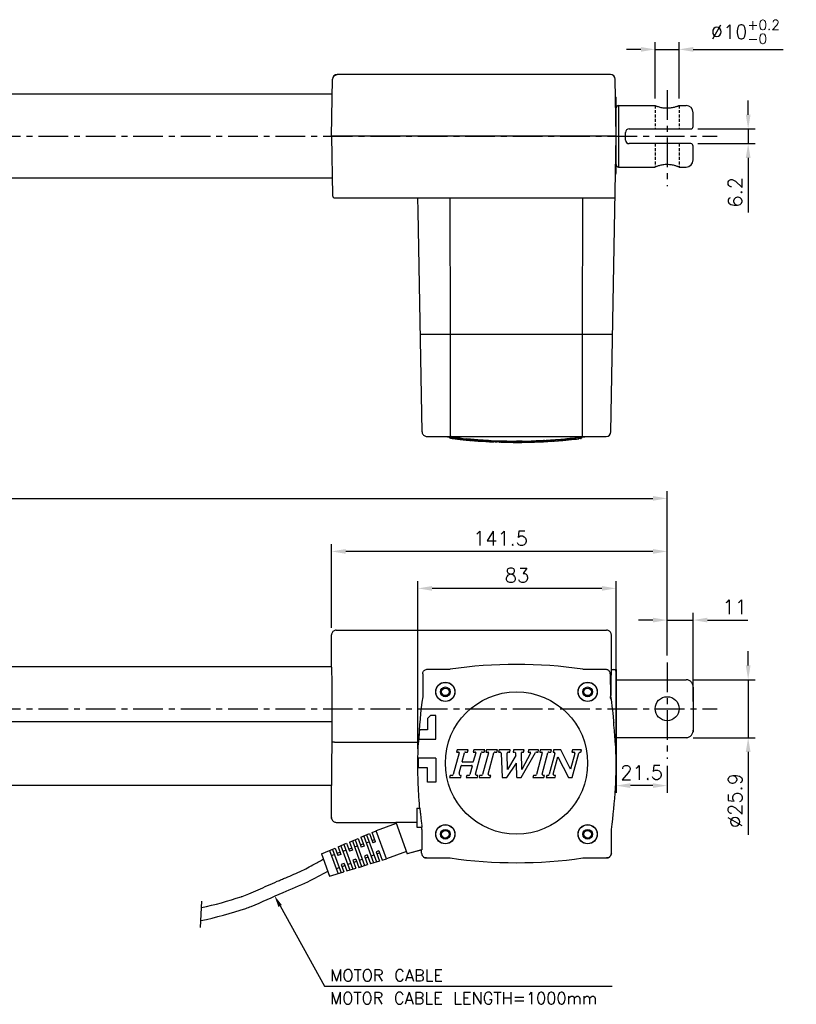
# Model space of a CAD drawing. Extents: x 176 to 1209, y 37 to 452.
# Tile 3 of 3: x 881 to 1209, y 37 to 452. Entities that reach past the tile are written whole.
import ezdxf

# ---------------------------------------------------------------- set-up
doc = ezdxf.new("R2010")
doc.units = 0
doc.header["$LTSCALE"] = 10
doc.header["$MEASUREMENT"] = 0
doc.header["$PDMODE"] = 3
doc.linetypes.add('CENTER', pattern=[2, 1.25, -0.25, 0.25, -0.25])
doc.linetypes.add('HIDDEN', pattern=[0.375, 0.25, -0.125])
doc.layers.get('0').update_dxf_attribs({"linetype": 'CONTINUOUS'})
doc.layers.get('DEFPOINTS').update_dxf_attribs({"linetype": 'CONTINUOUS'})
for name, color, linetype in [('CENTER', 7, 'CENTER'), ('DIM', 7, 'CONTINUOUS'), ('HIDDEN', 7, 'HIDDEN')]:
    doc.layers.add(name, color=color, linetype=linetype)
doc.styles.get("Standard").update_dxf_attribs({"font": 'txt.shx'})
doc.dimstyles.new('W_8', dxfattribs={"dimtxt": 8, "dimasz": 3, "dimexe": 3, "dimexo": 3, "dimgap": 2.5, "dimtad": 1, "dimdec": 3, "dimtxsty": 'STANDARD', "dimblk1": 'OPEN', "dimblk2": 'OPEN', "dimsah": 1, "dimcen": -2.5, "dimclrd": 256, "dimclre": 256, "dimclrt": 256, "dimazin": 3, "dimtfac": 0.8, "dimtmove": 0, "dimatfit": 3, "dimtolj": 1})

# ---------------------------------------------------------------- blocks, each defined once
blk = doc.blocks.new('*D18')
at = {"layer": 'DEFPOINTS', "color": 0}
for p in [(1162.33, 174.3), (1162.33, 149.85), (1188.52, 149.85)]:
    blk.add_point(p, dxfattribs=at)
at = {"layer": 'DIM'}
for p, q in [((1188.52, 180.3), (1188.52, 186.3)), ((1165.33, 174.3), (1191.52, 174.3)), ((1188.52, 174.3), (1188.52, 149.85)), ((1165.33, 149.85), (1191.52, 149.85)), ((1188.52, 143.85), (1188.52, 108.85))]:
    blk.add_line(p, q, dxfattribs=at)
for points in [[(1187.52, 180.3), (1189.52, 180.3), (1188.52, 174.3)], [(1187.52, 143.85), (1189.52, 143.85), (1188.52, 149.85)]]:
    blk.add_solid(points, dxfattribs=at)
at = {"layer": 'DIM', "insert": (1183.02, 123.35), "char_height": 6, "attachment_point": 5, "rotation": 90}
blk.add_mtext('\\A1;%%c25.9', dxfattribs=at)
blk = doc.blocks.new('*D19')
at = {"layer": 'DEFPOINTS', "color": 0}
for p in [(1154.33, 199.42), (1154.33, 181.51), (1165.33, 162.07)]:
    blk.add_point(p, dxfattribs=at)
at = {"layer": 'DIM'}
for p, q in [((1148.33, 199.42), (1142.33, 199.42)), ((1154.33, 184.51), (1154.33, 202.42)), ((1154.33, 199.42), (1165.33, 199.42)), ((1165.33, 165.07), (1165.33, 202.42)), ((1171.33, 199.42), (1188.33, 199.42))]:
    blk.add_line(p, q, dxfattribs=at)
for points in [[(1148.33, 200.42), (1148.33, 198.42), (1154.33, 199.42)], [(1171.33, 200.42), (1171.33, 198.42), (1165.33, 199.42)]]:
    blk.add_solid(points, dxfattribs=at)
at = {"layer": 'DIM', "insert": (1182.83, 204.92), "char_height": 6, "attachment_point": 5}
blk.add_mtext('\\A1;11', dxfattribs=at)
blk = doc.blocks.new('*D20')
at = {"layer": 'DEFPOINTS', "color": 0}
for p in [(1049.24, 212.78), (1132.83, 146.85), (1049.24, 142.17)]:
    blk.add_point(p, dxfattribs=at)
at = {"layer": 'DIM'}
for p, q in [((1049.24, 145.17), (1049.24, 215.78)), ((1126.83, 212.78), (1055.24, 212.78)), ((1132.83, 149.85), (1132.83, 215.78))]:
    blk.add_line(p, q, dxfattribs=at)
for points in [[(1055.24, 213.78), (1055.24, 211.78), (1049.24, 212.78)], [(1126.83, 213.78), (1126.83, 211.78), (1132.83, 212.78)]]:
    blk.add_solid(points, dxfattribs=at)
at = {"layer": 'DIM', "insert": (1091.03, 218.28), "char_height": 6, "attachment_point": 5}
blk.add_mtext('\\A1;83', dxfattribs=at)
blk = doc.blocks.new('*D21')
at = {"layer": 'DEFPOINTS', "color": 0}
for p in [(1012.83, 228.36), (1012.83, 193.17), (1154.33, 181.51)]:
    blk.add_point(p, dxfattribs=at)
at = {"layer": 'DIM'}
for p, q in [((1012.83, 196.17), (1012.83, 231.36)), ((1148.33, 228.36), (1018.83, 228.36)), ((1154.33, 184.51), (1154.33, 231.36))]:
    blk.add_line(p, q, dxfattribs=at)
for points in [[(1018.83, 229.36), (1018.83, 227.36), (1012.83, 228.36)], [(1148.33, 229.36), (1148.33, 227.36), (1154.33, 228.36)]]:
    blk.add_solid(points, dxfattribs=at)
at = {"layer": 'DIM', "insert": (1084.07, 233.86), "char_height": 6, "attachment_point": 5}
blk.add_mtext('\\A1;141.5', dxfattribs=at)
blk = doc.blocks.new('*D22')
at = {"layer": 'DEFPOINTS', "color": 0}
for p in [(1132.83, 149.85), (1154.33, 141.01), (1132.83, 129.66)]:
    blk.add_point(p, dxfattribs=at)
at = {"layer": 'DIM'}
for p, q in [((1132.83, 146.85), (1132.83, 126.66)), ((1154.33, 138.01), (1154.33, 126.66)), ((1148.33, 129.66), (1138.83, 129.66))]:
    blk.add_line(p, q, dxfattribs=at)
for points in [[(1138.83, 130.66), (1138.83, 128.66), (1132.83, 129.66)], [(1148.33, 130.66), (1148.33, 128.66), (1154.33, 129.66)]]:
    blk.add_solid(points, dxfattribs=at)
at = {"layer": 'DIM', "insert": (1143.58, 135.16), "char_height": 6, "attachment_point": 5}
blk.add_mtext('\\A1;21.5', dxfattribs=at)
blk = doc.blocks.new('*D23')
at = {"layer": 'DEFPOINTS', "color": 0}
for p in [(1159.38, 439.94), (1149.28, 416.26), (1159.38, 416.26)]:
    blk.add_point(p, dxfattribs=at)
at = {"layer": 'DIM'}
for p, q in [((1143.28, 439.94), (1137.28, 439.94)), ((1149.28, 419.26), (1149.28, 442.94)), ((1149.28, 439.94), (1159.38, 439.94)), ((1159.38, 419.26), (1159.38, 442.94)), ((1165.38, 439.94), (1203.28, 439.94))]:
    blk.add_line(p, q, dxfattribs=at)
for points in [[(1143.28, 440.94), (1143.28, 438.94), (1149.28, 439.94)], [(1165.38, 440.94), (1165.38, 438.94), (1159.38, 439.94)]]:
    blk.add_solid(points, dxfattribs=at)
at = {"layer": 'DIM', "insert": (1187.33, 447.34), "char_height": 6, "attachment_point": 5}
blk.add_mtext('\\A1;\\A1;%%c10{\\H0.7x;\\S+0.2^ -0;}', dxfattribs=at)
blk = doc.blocks.new('*D24')
at = {"layer": 'DEFPOINTS', "color": 0}
for p in [(1164.33, 406.41), (1164.33, 400.21), (1188.52, 400.21)]:
    blk.add_point(p, dxfattribs=at)
at = {"layer": 'DIM'}
for p, q in [((1188.52, 412.41), (1188.52, 418.41)), ((1167.33, 406.41), (1191.52, 406.41)), ((1188.52, 406.41), (1188.52, 400.21)), ((1167.33, 400.21), (1191.52, 400.21)), ((1188.52, 394.21), (1188.52, 371.21))]:
    blk.add_line(p, q, dxfattribs=at)
for points in [[(1187.52, 412.41), (1189.52, 412.41), (1188.52, 406.41)], [(1187.52, 394.21), (1189.52, 394.21), (1188.52, 400.21)]]:
    blk.add_solid(points, dxfattribs=at)
at = {"layer": 'DIM', "insert": (1183.02, 379.71), "char_height": 6, "attachment_point": 5, "rotation": 90}
blk.add_mtext('\\A1;6.2', dxfattribs=at)
blk = doc.blocks.new('*D25')
for p, q in [((533.33, 185.38), (533.33, 253.71)), ((1154.33, 184.51), (1154.33, 253.71)), ((539.33, 250.71), (1148.33, 250.71))]:
    blk.add_line(p, q)
for points in [[(539.33, 251.71), (539.33, 249.71), (533.33, 250.71)], [(1148.33, 251.71), (1148.33, 249.71), (1154.33, 250.71)]]:
    blk.add_solid(points)
at = {"layer": 'DEFPOINTS', "color": 0}
for p in [(1154.33, 250.71), (533.33, 182.38), (1154.33, 181.51)]:
    blk.add_point(p, dxfattribs=at)
at = {"insert": (843.83, 257.21), "char_height": 8, "attachment_point": 5}
blk.add_mtext('\\A1;621', dxfattribs=at)

msp = doc.modelspace()

# ---------------------------------------------------------------- linework, layer by layer
for p, q in [((1130.4058, 429.3126), (1015.2442, 429.3126)), ((1015.2442, 429.3126), (1015.2442, 429.2147)), ((1012.825, 403.3126), (1013.2445, 427.3475)), ((1132.825, 403.3126), (1132.4055, 427.3475)), ((1013.134, 421.0126), (575.825, 421.0126)), ((1132.537, 419.8126), (1132.825, 419.8126)), ((1132.825, 387.8126), (1132.825, 419.8126)), ((1133.825, 416.2626), (1133.825, 390.3626)), ((1133.825, 416.2626), (1149.275, 416.2626)), ((1159.375, 416.2626), (1162.325, 416.2626)), ((1165.325, 407.4126), (1165.325, 413.2625)), ((1132.825, 403.3126), (1012.825, 403.3126)), ((1012.825, 403.3126), (1013.2617, 378.2952)), ((1130.6512, 278.7777), (1132.825, 403.3126)), ((1136.825, 401.7126), (1136.825, 404.9126)), ((1138.325, 406.4126), (1164.325, 406.4126)), ((1164.325, 400.2126), (1138.325, 400.2126)), ((1165.325, 393.3628), (1165.325, 399.2126)), ((1133.825, 390.3626), (1149.275, 390.3626)), ((1159.375, 390.3626), (1162.325, 390.3626)), ((1013.134, 385.6126), (575.825, 385.6126)), ((1014.2624, 377.3126), (1132.3712, 377.3126)), ((1049.3748, 371.8126), (1049.2788, 377.3126)), ((1062.9293, 319.8126), (1062.8575, 377.3126)), ((1118.7207, 319.8126), (1118.7925, 377.3126)), ((1049.385, 371.8126), (1049.3748, 371.8126)), ((1051.009, 278.7777), (1049.385, 371.8126)), ((1131.3675, 319.8126), (1050.2927, 319.8126)), ((1053.0089, 276.8126), (1128.6515, 276.8126)), ((1062.6149, 276.6644), (1062.6149, 276.1603)), ((1067.2955, 276.1249), (1067.2955, 275.622)), ((1067.4584, 275.5723), (1067.4584, 275.5242)), ((1067.5463, 276.0751), (1067.5463, 275.5723)), ((1067.6845, 276.0027), (1067.6845, 275.5)), ((1069.6358, 275.8921), (1069.6358, 275.3897)), ((1072.1065, 275.0911), (1072.1145, 275.0901)), ((1073.5547, 275.0193), (1073.5389, 275.023)), ((1074.3163, 275.5002), (1074.3163, 274.9987)), ((1074.5671, 275.4584), (1074.5671, 274.957)), ((1075.0184, 275.4499), (1075.0184, 274.9485)), ((1078.9373, 274.672), (1078.9216, 274.6754)), ((1079.6989, 275.1704), (1079.6989, 274.6696)), ((1079.9498, 275.1346), (1079.9498, 274.6339)), ((1080.168, 275.064), (1084.5712, 274.8992)), ((1081.7725, 275.004), (1081.7725, 274.5407)), ((1082.5835, 274.9736), (1082.5835, 274.5098)), ((1082.8343, 274.9642), (1082.8343, 274.5218)), ((1083.2856, 274.9473), (1083.2856, 274.4853)), ((1083.93, 274.9232), (1083.9288, 274.4648)), ((1084.3971, 274.9057), (1084.3971, 274.7758)), ((1084.3971, 274.7758), (1084.3971, 274.4423)), ((1084.8476, 274.9753), (1084.8476, 274.4749)), ((1086.7198, 274.9335), (1086.7198, 274.4333)), ((1086.7198, 274.9335), (1088.0879, 274.8664)), ((1086.7198, 274.4333), (1088.0879, 274.3662)), ((1090.825, 274.3126), (1090.825, 274.8126)), ((1090.9323, 274.8962), (1090.9323, 274.3961)), ((1092.8045, 274.9049), (1092.8045, 274.4047)), ((1097.7191, 275.0014), (1097.7191, 274.501)), ((1102.3996, 275.1929), (1102.3996, 274.6921)), ((1102.6505, 275.1824), (1102.6505, 274.6816)), ((1103.3358, 275.2429), (1103.3358, 274.7419)), ((1107.0802, 275.4818), (1107.0802, 274.9803)), ((1107.331, 275.4764), (1107.331, 274.975)), ((1107.5419, 274.9304), (1108.2381, 274.998)), ((1109.5725, 275.5916), (1107.5556, 275.4328)), ((1108.2381, 275.4995), (1108.2381, 274.998)), ((1112.6969, 275.9575), (1112.6969, 275.4549)), ((1114.3351, 276.1228), (1114.3351, 275.6199)), ((1116.0246, 275.7188), (1114.359, 275.5386)), ((1117.0802, 276.3518), (1117.0802, 275.8768)), ((1117.7583, 276.4353), (1117.7583, 275.9671)), ((1117.9512, 276.459), (1117.9512, 275.9903)), ((1118.2021, 276.4899), (1118.2021, 276.0419)), ((1014.8247, 195.1735), (1128.8253, 195.1735)), ((1012.825, 179.7735), (1012.825, 193.1738)), ((1130.825, 178.5735), (1130.825, 193.1738)), ((1012.825, 179.7735), (575.825, 179.7735)), ((1053.2785, 178.7197), (1062.8574, 178.7197)), ((1118.7926, 178.7197), (1128.3715, 178.7197)), ((1130.825, 178.5735), (1132.825, 178.5735)), ((1132.825, 178.5735), (1132.825, 146.574)), ((1051.2788, 176.72), (1051.2788, 167.1411)), ((1130.3883, 176.7371), (1130.4323, 167.5735)), ((1132.825, 174.2981), (1162.325, 174.2981)), ((1165.325, 171.1395), (1165.325, 153.0075)), ((1130.4323, 167.5735), (1130.4323, 167.1454)), ((1130.587, 167.5735), (1130.4323, 167.5735)), ((1130.587, 166.0469), (1130.587, 167.5735)), ((1054.525, 159.1735), (1053.325, 157.9735)), ((1053.325, 157.9735), (1053.325, 153.1735)), ((1056.825, 159.1735), (1054.525, 159.1735)), ((1056.825, 149.1735), (1056.825, 159.1735)), ((1013.1183, 156.5094), (575.825, 156.5094)), ((1012.9635, 129.7235), (1013.1183, 156.5094)), ((1053.325, 153.1735), (1049.8743, 153.1735)), ((1162.325, 149.8489), (1132.825, 149.8489)), ((1138.325, 149.8489), (1138.325, 149.9096)), ((1014.2624, 148.028), (1049.4784, 148.028)), ((1049.6295, 149.1735), (1056.825, 149.1735)), ((1132.721, 145.5735), (1132.825, 145.5735)), ((1132.825, 146.5735), (1132.825, 145.5735)), ((1056.825, 141.1735), (1049.385, 141.1735)), ((1056.825, 141.1735), (1056.825, 131.1735)), ((1066.5907, 143.4982), (1064.1287, 134.3098)), ((1065.7503, 144.7289), (1065.4995, 143.7928)), ((1065.4995, 143.7928), (1066.3642, 143.7928)), ((1070.4309, 144.7289), (1065.7503, 144.7289)), ((1067.9598, 139.8739), (1068.9166, 143.4447)), ((1069.369, 143.7928), (1070.18, 143.7928)), ((1070.18, 143.7928), (1070.4309, 144.7289)), ((1072.7711, 144.7289), (1072.5203, 143.7928)), ((1072.5203, 143.7928), (1073.3851, 143.7928)), ((1073.6115, 143.4982), (1072.6082, 139.7537)), ((1077.4517, 144.7289), (1072.7711, 144.7289)), ((1073.5547, 134.5521), (1075.9376, 143.4452)), ((1076.3899, 143.7928), (1077.2009, 143.7928)), ((1078.9941, 143.4982), (1076.5321, 134.3098)), ((1077.2009, 143.7928), (1077.4517, 144.7289)), ((1078.1538, 144.7289), (1077.9029, 143.7928)), ((1077.9029, 143.7928), (1078.7677, 143.7928)), ((1082.8343, 144.7289), (1078.1538, 144.7289)), ((1078.9373, 134.5521), (1081.3206, 143.4466)), ((1081.7725, 143.7928), (1082.5835, 143.7928)), ((1082.5835, 143.7928), (1082.8343, 144.7289)), ((1083.5364, 144.7289), (1083.2856, 143.7928)), ((1083.2856, 143.7928), (1083.9288, 143.7928)), ((1088.217, 144.7289), (1083.5364, 144.7289)), ((1084.3971, 143.3453), (1084.8476, 133.0275)), ((1087.0352, 136.4112), (1086.9146, 143.3166)), ((1090.4862, 142.3886), (1087.0352, 136.4112)), ((1087.3826, 143.7928), (1087.9661, 143.7928)), ((1087.9661, 143.7928), (1088.217, 144.7289)), ((1089.6211, 144.7289), (1089.3703, 143.7928)), ((1089.3703, 143.7928), (1089.6755, 143.7928)), ((1094.0677, 144.7289), (1089.6211, 144.7289)), ((1092.8045, 133.0275), (1098.885, 143.5592)), ((1093.1197, 136.4203), (1092.9952, 143.5559)), ((1096.6907, 143.2801), (1093.1197, 136.4203)), ((1093.2292, 143.7928), (1093.8168, 143.7928)), ((1093.8168, 143.7928), (1094.0677, 144.7289)), ((1095.9399, 144.7289), (1095.6891, 143.7928)), ((1095.6891, 143.7928), (1096.3791, 143.7928)), ((1100.1524, 144.7289), (1095.9399, 144.7289)), ((1101.6948, 143.4982), (1099.2328, 134.3098)), ((1099.2901, 143.7928), (1099.9016, 143.7928)), ((1099.9016, 143.7928), (1100.1524, 144.7289)), ((1100.8545, 144.7289), (1100.6036, 143.7928)), ((1100.6036, 143.7928), (1101.4692, 143.7928)), ((1105.535, 144.7289), (1100.8545, 144.7289)), ((1101.638, 134.5521), (1104.0213, 143.4466)), ((1104.4732, 143.7928), (1105.2842, 143.7928)), ((1106.9987, 143.2041), (1104.6621, 134.484)), ((1105.2842, 143.7928), (1105.535, 144.7289)), ((1106.4711, 144.7289), (1106.2203, 143.7928)), ((1106.2203, 143.7928), (1106.5464, 143.7928)), ((1106.3017, 134.5517), (1108.2381, 141.7784)), ((1109.543, 144.7289), (1106.4711, 144.7289)), ((1108.2381, 141.7784), (1112.6969, 133.0275)), ((1113.6647, 136.6396), (1109.543, 144.7289)), ((1115.4238, 143.2046), (1113.6647, 136.6396)), ((1114.4576, 144.7289), (1114.2068, 143.7928)), ((1114.2068, 143.7928), (1114.9714, 143.7928)), ((1114.3351, 133.0275), (1117.0802, 143.2724)), ((1118.2021, 144.7289), (1114.4576, 144.7289)), ((1117.7583, 143.7928), (1117.9512, 143.7928)), ((1117.9512, 143.7928), (1118.2021, 144.7289)), ((1053.325, 137.1735), (1049.385, 137.1735)), ((1053.325, 131.1735), (1053.325, 137.1735)), ((1066.6125, 134.8456), (1067.4584, 138.0027)), ((1067.6845, 138.1761), (1071.8801, 138.1761)), ((1072.3821, 139.5803), (1068.1857, 139.5803)), ((1072.1065, 137.8815), (1071.1495, 134.3098)), ((1086.7198, 133.0275), (1090.825, 139.1735)), ((1090.9323, 133.0275), (1090.825, 139.1735)), ((1062.8657, 133.9636), (1062.6149, 133.0275)), ((1062.6149, 133.0275), (1067.2955, 133.0275)), ((1063.6767, 133.9636), (1062.8657, 133.9636)), ((1067.5463, 133.9636), (1067.2911, 133.9636)), ((1067.2955, 133.0275), (1067.5463, 133.9636)), ((1069.8866, 133.9636), (1069.6358, 133.0275)), ((1069.6358, 133.0275), (1074.3163, 133.0275)), ((1070.6976, 133.9636), (1069.8866, 133.9636)), ((1074.5671, 133.9636), (1074.007, 133.9636)), ((1074.3163, 133.0275), (1074.5671, 133.9636)), ((1075.2692, 133.9636), (1075.0184, 133.0275)), ((1075.0184, 133.0275), (1079.6989, 133.0275)), ((1076.0802, 133.9636), (1075.2692, 133.9636)), ((1079.9498, 133.9636), (1079.3896, 133.9636)), ((1079.6989, 133.0275), (1079.9498, 133.9636)), ((1084.8476, 133.0275), (1086.7198, 133.0275)), ((1090.9323, 133.0275), (1092.8045, 133.0275)), ((1097.9699, 133.9636), (1097.7191, 133.0275)), ((1097.7191, 133.0275), (1102.3996, 133.0275)), ((1098.7809, 133.9636), (1097.9699, 133.9636)), ((1102.6505, 133.9636), (1102.0903, 133.9636)), ((1102.3996, 133.0275), (1102.6505, 133.9636)), ((1103.5866, 133.9636), (1103.3358, 133.0275)), ((1103.3358, 133.0275), (1107.0802, 133.0275)), ((1103.984, 133.9636), (1103.5866, 133.9636)), ((1107.331, 133.9636), (1106.7541, 133.9636)), ((1107.0802, 133.0275), (1107.331, 133.9636)), ((1112.6969, 133.0275), (1114.3351, 133.0275)), ((1012.9635, 129.7235), (575.825, 129.7235)), ((1012.825, 116.1732), (1012.825, 129.7235)), ((1056.825, 131.1735), (1053.325, 131.1735)), ((1048.825, 120.1735), (1050.1205, 120.1735)), ((1048.825, 120.1729), (1048.825, 112.1741)), ((1014.8247, 114.1735), (1039.9263, 114.1735)), ((1039.9051, 114.2318), (1044.7674, 100.8727)), ((1048.825, 112.1735), (1051.0571, 112.1735)), ((1130.825, 101.1732), (1130.825, 111.1735)), ((1050.825, 102.5226), (1044.7674, 100.8727)), ((1050.825, 102.491), (1044.7674, 100.8727)), ((1050.825, 101.1732), (1050.825, 102.5226)), ((1008.6579, 98.2787), (1009.3687, 98.7485)), ((1052.8247, 99.1735), (1062.825, 99.1735)), ((1118.825, 99.1735), (1128.8253, 99.1735))]:
    msp.add_line(p, q)
at = {"ltscale": 0.5}
for p, q in [((1040.0988, 113.7176), (1031.6445, 110.6312)), ((1025.1938, 107.8888), (1028.795, 109.4198)), ((1026.3991, 108.4011), (1030.5169, 97.1213)), ((1027.597, 108.9105), (1031.7613, 97.5036)), ((1028.795, 109.4198), (1030.2145, 105.5316)), ((1029.9858, 109.926), (1031.6445, 110.6312)), ((1031.4283, 105.9747), (1029.9858, 109.926)), ((1035.9654, 98.7952), (1031.6445, 110.6312)), ((1015.6099, 103.8143), (1019.2039, 105.3422)), ((1015.6099, 103.8143), (1016.7742, 100.625)), ((1016.8079, 104.3236), (1020.5546, 94.0605)), ((1018.0059, 104.8329), (1021.799, 94.4428)), ((1019.2039, 105.3422), (1020.4377, 101.9624)), ((1020.4019, 105.8515), (1023.9958, 107.3795)), ((1020.4019, 105.8515), (1021.6589, 102.4082)), ((1021.5999, 106.3608), (1025.532, 95.5897)), ((1022.5372, 103.7934), (1023.7583, 104.2392)), ((1022.7978, 106.8701), (1026.7764, 95.9721)), ((1023.9958, 107.3795), (1025.3224, 103.7456)), ((1024.9795, 104.685), (1026.2007, 105.1308)), ((1025.1938, 107.8888), (1026.5436, 104.1914)), ((1026.5436, 104.1914), (1025.3224, 103.7456)), ((1027.4218, 105.5766), (1028.643, 106.0224)), ((1029.8642, 106.4682), (1031.0853, 106.914)), ((1031.4283, 105.9747), (1030.2071, 105.5289)), ((1008.6063, 100.8368), (1014.4119, 103.305)), ((1008.6063, 100.8368), (1012.0356, 91.4432)), ((1012.016, 102.2864), (1015.5772, 92.5313)), ((1012.7678, 100.2269), (1013.989, 100.6727)), ((1012.7678, 100.2269), (1013.989, 100.6727)), ((1013.2139, 102.7957), (1016.8216, 92.9136)), ((1013.2139, 102.7957), (1016.8216, 92.9136)), ((1014.4119, 103.305), (1015.5531, 100.1792)), ((1015.2101, 101.1185), (1016.4313, 101.5643)), ((1016.7742, 100.625), (1015.5531, 100.1792)), ((1017.6525, 102.0101), (1018.8736, 102.456)), ((1020.0948, 102.9018), (1021.316, 103.3476)), ((1021.6589, 102.4082), (1020.4377, 101.9624)), ((1027.9153, 100.434), (1026.6941, 99.9882)), ((1026.6941, 99.9882), (1028.0207, 96.3544)), ((1027.9153, 100.434), (1029.2651, 96.7367)), ((1030.7006, 100.3862), (1029.4794, 99.9404)), ((1032.8, 102.2172), (1031.5788, 101.7714)), ((1031.5862, 101.7741), (1033.0057, 97.8859)), ((1033.1429, 101.2779), (1031.9217, 100.8321)), ((1032.8, 102.2172), (1034.2425, 98.2659)), ((1044.4197, 101.8816), (1035.9654, 98.7952)), ((1018.146, 96.8675), (1016.9248, 96.4217)), ((1016.9248, 96.4217), (1018.0659, 93.2959)), ((1018.4889, 95.9282), (1017.2677, 95.4824)), ((1018.146, 96.8675), (1019.3103, 93.6782)), ((1020.9312, 96.8198), (1019.71, 96.374)), ((1023.0306, 98.6508), (1021.8095, 98.205)), ((1021.8095, 98.205), (1023.0433, 94.8251)), ((1023.3736, 97.7114), (1022.1524, 97.2656)), ((1023.0306, 98.6508), (1024.2877, 95.2074)), ((1024.2877, 95.2074), (1028.0207, 96.3544)), ((1025.8159, 98.603), (1024.5947, 98.1572)), ((1028.2582, 99.4946), (1027.0371, 99.0488)), ((1033.0057, 97.8859), (1029.2651, 96.7367)), ((1034.2425, 98.2659), (1035.9654, 98.7952)), ((1012.0356, 91.4432), (1018.0659, 93.2959)), ((1016.0465, 95.0366), (1014.8254, 94.5907)), ((1016.0465, 95.0366), (1014.8254, 94.5907)), ((1019.3103, 93.6782), (1023.0433, 94.8251)), ((957.6243, 69.8716), (958.0715, 80.9364))]:
    msp.add_line(p, q, dxfattribs=at)
for points in [[(1015.2442, 429.2147), (1014.6325, 429.1246), (1014.0794, 428.8608), (1013.638, 428.4486), (1013.3505, 427.9275), (1013.2445, 427.3475)], [(1088.0879, 274.8664), (1089.4564, 274.8261), (1090.825, 274.8126)], [(1088.0879, 274.3662), (1089.4564, 274.326), (1090.825, 274.3126)], [(1090.9323, 274.8962), (1090.8965, 274.8498), (1090.8608, 274.8219), (1090.825, 274.8126)], [(1090.9323, 274.3961), (1090.8965, 274.3497), (1090.8608, 274.3219), (1090.825, 274.3126)]]:
    msp.add_lwpolyline(points)
for centre, radius in [((1060.825, 169.1735), 4.0524), ((1060.825, 169.1735), 4), ((1060.825, 169.1735), 2.05), ((1060.825, 169.1735), 1.6), ((1120.825, 169.1735), 4.0524), ((1120.825, 169.1735), 4), ((1120.825, 169.1735), 2.05), ((1120.825, 169.1735), 1.6), ((1090.825, 139.1735), 30), ((1154.325, 162.0735), 5.05), ((1060.825, 109.1735), 4.0524), ((1060.825, 109.1735), 4), ((1120.825, 109.1735), 4.0524), ((1120.825, 109.1735), 4), ((1060.825, 109.1735), 2.05), ((1060.825, 109.1735), 1.6), ((1120.825, 109.1735), 2.05), ((1120.825, 109.1735), 1.6)]:
    msp.add_circle(centre, radius)
for centre, radius, start, end in [((1015.2442, 427.3126), 2, 90, 179), ((1130.4058, 427.3126), 2, 1, 90), ((1133.825, 415.2626), 1, 90, 180), ((1162.325, 413.2626), 3, 0, 90), ((1164.325, 407.4126), 1, 270, 0), ((1138.325, 404.9126), 1.5, 90, 180), ((1138.325, 401.7126), 1.5, 180, 270), ((1164.325, 399.2126), 1, 0, 90), ((1133.825, 391.3626), 1, 180, 270), ((1162.325, 393.3626), 3, 270, 0), ((1131.825, 387.8126), 1, 316.065488, 0), ((1014.2615, 378.3126), 1, 181, 270), ((1128.6515, 278.8126), 2, 270, 359), ((1090.825, 500.8126), 226, 262.37185, 262.82682), ((1090.825, 500.8126), 226.5, 263.55003, 263.856402), ((1090.825, 500.8126), 226.5, 265.259481, 265.740394), ((1090.825, 500.8126), 226, 265.912701, 265.988046), ((1090.825, 500.8126), 226.5, 266.70971, 267.105266), ((1090.825, 500.8126), 226.5, 268.417827, 269.026016), ((1090.825, 500.8126), 226.5, 270.027243, 270.570305), ((1090.825, 500.8126), 226, 271.40505, 271.748781), ((1090.825, 500.8126), 226.5, 272.461292, 272.851598), ((1090.825, 500.8126), 226, 273.058709, 273.174638), ((1090.825, 500.8126), 226.5, 273.826966, 274.033838), ((1090.825, 500.8126), 226, 276.401947, 277.62815), ((1090.825, -15.8265), 196.5462, 81.819322, 98.180678), ((1131.825, 177.5735), 1, 0, 90), ((1245.825, 139.1735), 196.5462, 171.819322, 177.417918), ((935.825, 139.1735), 196.6073, 7.8561, 8.179405), ((1245.825, 139.1735), 196.4502, 175.913358, 177.082184), ((935.825, 139.1735), 197, 351.828766, 2.013616), ((1131.825, 146.5735), 1, 331.444381, 0), ((1245.825, 139.1735), 196.4502, 179.416679, 180.583321), ((1066.3646, 143.5587), 0.234, 345, 90.095504), ((1069.369, 143.3247), 0.4681, 90, 165.147003), ((1073.3854, 143.5587), 0.234, 345.000018, 90.095504), ((1076.3899, 143.3247), 0.4681, 90, 165.089776), ((1078.7681, 143.5587), 0.234, 345.000006, 90.095504), ((1081.7725, 143.3247), 0.4681, 90, 164.910233), ((1083.9295, 143.3247), 0.4681, 2.524726, 90.081313), ((1087.3826, 143.3247), 0.4681, 90, 181.000021), ((1089.6755, 142.8567), 0.9361, 330.000029, 90), ((1093.2292, 143.5587), 0.234, 90, 180.692879), ((1096.3791, 143.4417), 0.351, 332.59293, 90), ((1099.2901, 143.3247), 0.4681, 90, 149.93148), ((1101.4688, 143.5587), 0.234, 345.000006, 89.904496), ((1104.4732, 143.3247), 0.4681, 90, 164.910233), ((1106.5464, 143.3247), 0.4681, 345.060257, 90), ((1114.9714, 143.3247), 0.4681, 345.131073, 90), ((1117.7583, 143.0907), 0.7021, 90, 164.999992), ((1067.6845, 137.9421), 0.234, 90, 165.000024), ((1068.1861, 139.8143), 0.234, 165.247914, 269.904496), ((1071.8805, 137.9421), 0.234, 345.00002, 90.095504), ((1072.3821, 139.8143), 0.234, 270, 345.000018), ((1063.6767, 134.4317), 0.4681, 270, 344.910229), ((1067.2911, 134.6657), 0.7021, 165.151374, 270), ((1070.6976, 134.4317), 0.4681, 270, 344.910249), ((1074.007, 134.4317), 0.4681, 165.085217, 270), ((1076.0802, 134.4317), 0.4681, 270, 344.910234), ((1079.3896, 134.4317), 0.4681, 165.085217, 270), ((1098.7809, 134.4317), 0.4681, 270, 344.910234), ((1102.0903, 134.4317), 0.4681, 165.085217, 270), ((1103.984, 134.6657), 0.7021, 270, 345.000003), ((1106.7541, 134.4317), 0.4681, 165.144275, 270), ((1090.825, 294.1735), 197, 261.828766, 278.171234), ((919.7734, 250.3639), 176.3165, 282.508971, 288.161432), ((971.6135, 92.333), 10, 288.161432, 290.424092), ((919.7734, 250.3639), 181.6165, 282.066912, 288.254727)]:
    msp.add_arc(centre, radius, start, end)
for points in [[(1149.275, 416.2626), (1149.3577, 416.2306), (1149.6113, 416.1352), (1150.0318, 415.9867), (1150.6094, 415.8029), (1151.32, 415.6102), (1152.1358, 415.4367), (1153.0082, 415.3099), (1153.9163, 415.2444), (1154.8312, 415.2481), (1155.7394, 415.321), (1156.5992, 415.4523), (1157.3889, 415.6247), (1158.0717, 415.8121), (1158.6288, 415.9903), (1159.0391, 416.1354), (1159.291, 416.2301), (1159.375, 416.2626)], [(1159.375, 390.3626), (1159.2911, 390.3951), (1159.0392, 390.4898), (1158.6288, 390.635), (1158.0712, 390.8133), (1157.3877, 391.0009), (1156.5973, 391.1733), (1155.7372, 391.3045), (1154.8292, 391.3772), (1153.9146, 391.3808), (1153.0068, 391.3152), (1152.1346, 391.1884), (1151.3191, 391.0149), (1150.6088, 390.8222), (1150.0314, 390.6385), (1149.6112, 390.49), (1149.3576, 390.3946), (1149.275, 390.3626)], [(1062.9301, 319.2125), (1062.9293, 319.8126)], [(1118.72, 319.2125), (1118.7207, 319.8126)], [(1062.9807, 278.7777), (1062.955, 299.2952), (1062.9301, 319.2125)], [(1118.6693, 278.7777), (1118.695, 299.2952), (1118.72, 319.2125)], [(1051.009, 278.7777), (1051.1144, 278.1712), (1051.4034, 277.6198), (1051.8438, 277.187), (1052.4007, 276.9073), (1053.0088, 276.8126)], [(1063.1247, 276.8126), (1063.0807, 276.9081), (1063.0409, 277.1856), (1063.0091, 277.6191), (1062.9884, 278.1673), (1062.9807, 278.7777)], [(1118.5253, 276.8126), (1118.5693, 276.9081), (1118.6092, 277.1856), (1118.6409, 277.6191), (1118.6616, 278.1673), (1118.6693, 278.7777)], [(1062.6149, 276.6644), (1063.0992, 276.604)], [(1062.6149, 276.1603), (1064.2186, 275.9647), (1065.7791, 275.7856), (1067.2955, 275.622)], [(1063.6767, 276.0059), (1063.4075, 276.0386), (1063.1371, 276.0717), (1062.8657, 276.1053)], [(1063.0992, 276.604), (1064.2186, 276.4684), (1065.779, 276.2889), (1067.2955, 276.1249)], [(1063.6767, 276.0059), (1063.8759, 275.9809), (1064.0361, 275.9589), (1064.1287, 275.944)], [(1065.4248, 275.7414), (1064.946, 275.8032), (1064.1287, 275.944)], [(1066.5886, 275.6532), (1066.6125, 275.6521), (1066.5894, 275.6577), (1066.6028, 275.6595), (1066.6522, 275.6574), (1066.7349, 275.6515)], [(1066.5886, 275.6532), (1066.6125, 275.6521)], [(1066.6125, 275.6521), (1066.8948, 275.6041)], [(1066.7349, 275.6515), (1066.8464, 275.6421), (1066.981, 275.6298)], [(1066.8948, 275.6041), (1067.1766, 275.5615)], [(1066.981, 275.6298), (1067.1317, 275.6151)], [(1067.1317, 275.6151), (1067.2911, 275.5988)], [(1067.1766, 275.5615), (1067.2842, 275.5466)], [(1067.2842, 275.5466), (1067.4584, 275.5242)], [(1067.2955, 276.1249), (1067.3793, 276.1078), (1067.4629, 276.0912), (1067.5463, 276.0751)], [(1067.2955, 275.622), (1067.3793, 275.6049), (1067.4629, 275.5884)], [(1067.5051, 275.5189), (1067.4584, 275.5242)], [(1067.4629, 275.5884), (1067.5463, 275.5723)], [(1067.6845, 275.5), (1067.5856, 275.5103), (1067.5051, 275.5189)], [(1067.6845, 276.0027), (1067.5856, 276.013), (1067.5463, 276.0171)], [(1067.6845, 276.0027), (1069.0997, 275.8615), (1069.6282, 275.8111)], [(1067.6845, 275.5), (1069.0994, 275.3592), (1069.6282, 275.3089)], [(1069.6282, 275.3089), (1069.8812, 275.2852)], [(1069.6358, 275.8921), (1071.263, 275.7447), (1072.8234, 275.6146), (1074.3163, 275.5002)], [(1069.6358, 275.3897), (1071.263, 275.2427), (1072.8234, 275.1128), (1074.3163, 274.9987)], [(1069.8866, 275.3427), (1069.8032, 275.3579), (1069.7196, 275.3735), (1069.6358, 275.3897)], [(1069.8812, 275.2852), (1070.4979, 275.2288)], [(1070.6976, 275.2689), (1070.4289, 275.293), (1070.1585, 275.3176), (1069.8866, 275.3427)], [(1070.4979, 275.2288), (1070.6926, 275.2113)], [(1070.6926, 275.2113), (1071.1452, 275.1714)], [(1070.6976, 275.2689), (1070.8969, 275.2501), (1071.0571, 275.2332), (1071.1495, 275.2213)], [(1071.1452, 275.1714), (1071.8801, 275.1085)], [(1071.4697, 275.171), (1071.1495, 275.2213)], [(1071.7881, 275.1277), (1071.4697, 275.171)], [(1072.1065, 275.0911), (1071.7881, 275.1277)], [(1072.1098, 275.0907), (1072.0663, 275.0934), (1071.9844, 275.0999), (1071.8801, 275.1085)], [(1073.5482, 275.021), (1073.636, 275.0218), (1073.8002, 275.0124), (1074.007, 274.998)], [(1073.5547, 275.0193), (1074.0019, 274.9576)], [(1074.0019, 274.9576), (1074.3543, 274.9182)], [(1074.5671, 274.957), (1074.3815, 274.9704), (1074.1947, 274.9841), (1074.007, 274.998)], [(1074.3163, 275.5002), (1074.4005, 275.4857), (1074.4841, 275.4718), (1074.5671, 275.4584)], [(1074.3163, 274.9987), (1074.4005, 274.9842), (1074.4841, 274.9703), (1074.5671, 274.957)], [(1074.3543, 274.9182), (1074.5621, 274.8989)], [(1074.5621, 275.4002), (1074.7835, 275.3827)], [(1074.5621, 274.8989), (1074.7835, 274.8814)], [(1074.7835, 274.8814), (1075.1433, 274.8599)], [(1075.0184, 275.4499), (1076.6792, 275.3395), (1078.2391, 275.2471), (1079.6989, 275.1704)], [(1075.2692, 274.9075), (1075.1862, 274.9206), (1075.1026, 274.9342), (1075.0184, 274.9485)], [(1075.0184, 274.9485), (1076.6792, 274.8384), (1078.2391, 274.7461), (1079.6989, 274.6696)], [(1075.1433, 274.8599), (1075.268, 274.8545)], [(1075.268, 274.8545), (1075.9376, 274.8428)], [(1076.0802, 274.8531), (1075.8123, 274.8708), (1075.542, 274.8889), (1075.2692, 274.9075)], [(1076.0309, 274.8401), (1075.9376, 274.8428)], [(1076.1917, 274.8321), (1076.0309, 274.8401)], [(1076.0802, 274.8531), (1076.2798, 274.8392), (1076.44, 274.8261), (1076.5321, 274.8164)], [(1076.3899, 274.8203), (1076.1917, 274.8321)], [(1076.3899, 274.8203), (1076.6047, 274.8067)], [(1077.8341, 274.6855), (1077.7638, 274.6897), (1077.4563, 274.7119), (1077.1485, 274.7404), (1076.8406, 274.7752), (1076.5321, 274.8164)], [(1078.9308, 274.6736), (1079.0185, 274.6764), (1079.1828, 274.6709), (1079.3896, 274.6615)], [(1078.9373, 274.672), (1079.2385, 274.6362)], [(1079.2385, 274.6362), (1079.5385, 274.6065)], [(1079.9498, 274.6339), (1079.7647, 274.6428), (1079.578, 274.652), (1079.3896, 274.6615)], [(1079.5385, 274.6065), (1079.8375, 274.5828), (1080.1352, 274.5651)], [(1079.6989, 275.1704), (1079.7841, 275.1577), (1079.8676, 275.1458), (1079.9498, 275.1346)], [(1079.6989, 274.6696), (1079.7841, 274.657), (1079.8676, 274.6451), (1079.9498, 274.6339)], [(1079.9497, 275.076), (1080.1351, 275.0656)], [(1080.1351, 275.0656), (1080.1748, 275.0637)], [(1080.1352, 274.5651), (1080.1748, 274.5632)], [(1080.1748, 274.5632), (1080.4319, 274.5532), (1080.7279, 274.5472), (1081.0239, 274.5469), (1081.3206, 274.5525)], [(1081.3202, 275.0209), (1081.3204, 274.8862), (1081.3206, 274.7193), (1081.3206, 274.5525)], [(1081.7725, 274.5407), (1081.5749, 274.5479), (1081.4142, 274.552), (1081.3206, 274.5525)], [(1081.7725, 274.5407), (1082.0472, 274.5299), (1082.3176, 274.5196), (1082.5835, 274.5098)], [(1082.5835, 274.5098), (1082.6673, 274.5133), (1082.7508, 274.5173), (1082.8343, 274.5218)], [(1083.2856, 274.4853), (1083.5033, 274.4781), (1083.7177, 274.4713), (1083.9288, 274.4648)], [(1084.3971, 274.4423), (1084.3574, 274.4466), (1084.2574, 274.4523), (1084.1082, 274.4587), (1083.9288, 274.4648)], [(1084.3971, 274.4423), (1084.436, 274.4265), (1084.4742, 274.4145), (1084.5118, 274.4059), (1084.5488, 274.4007), (1084.5792, 274.3988)], [(1084.5792, 274.899), (1084.5855, 274.8988), (1084.622, 274.8999), (1084.6586, 274.9041), (1084.6953, 274.9114), (1084.7319, 274.9219), (1084.7692, 274.9357), (1084.8075, 274.9533), (1084.8476, 274.9753)], [(1084.5792, 274.3988), (1084.5855, 274.3986), (1084.622, 274.3997), (1084.6586, 274.4039), (1084.6952, 274.4112), (1084.7319, 274.4216), (1084.7691, 274.4354), (1084.8075, 274.453), (1084.8476, 274.4749)], [(1084.8476, 274.9753), (1085.4995, 274.959), (1086.1209, 274.9452), (1086.7198, 274.9335)], [(1084.8476, 274.4749), (1085.4995, 274.4587), (1086.1209, 274.4449), (1086.7198, 274.4333)], [(1087.0352, 274.3612), (1087.0241, 274.3545), (1087.0021, 274.3465), (1086.9869, 274.3452)], [(1088.621, 274.3234), (1088.3958, 274.326), (1087.9936, 274.333), (1087.5389, 274.3444), (1087.0352, 274.3612)], [(1090.9323, 274.8962), (1091.5597, 274.8974), (1092.1838, 274.9003), (1092.8045, 274.9049)], [(1090.9323, 274.3961), (1091.5597, 274.3972), (1092.1838, 274.4001), (1092.8045, 274.4047)], [(1092.8045, 274.9049), (1093.0629, 274.8956), (1093.3223, 274.8874)], [(1092.8045, 274.4047), (1093.063, 274.3954), (1093.0817, 274.3948)], [(1093.1197, 274.341), (1093.1028, 274.3311), (1093.0863, 274.3255), (1093.0717, 274.3238)], [(1093.0817, 274.3948), (1093.3224, 274.3872)], [(1094.5564, 274.3434), (1094.4515, 274.3417), (1094.1833, 274.3386), (1093.9174, 274.337), (1093.6515, 274.3369), (1093.3857, 274.3382), (1093.1197, 274.341)], [(1093.3223, 274.8874), (1093.5815, 274.8804), (1093.8395, 274.8747), (1094.1001, 274.8701), (1094.3735, 274.8665)], [(1093.3224, 274.3872), (1093.5816, 274.3803), (1093.8397, 274.3745), (1094.1004, 274.3699), (1094.3738, 274.3664)], [(1094.3735, 274.8665), (1094.6709, 274.8641), (1095.0043, 274.8634), (1095.3818, 274.8648), (1095.8095, 274.8696), (1096.2914, 274.8788), (1096.3553, 274.8803)], [(1094.3738, 274.3664), (1094.6713, 274.364)], [(1094.6713, 274.364), (1095.0048, 274.3632), (1095.3822, 274.3647), (1095.81, 274.3694), (1096.292, 274.3786), (1096.3553, 274.3802)], [(1096.3553, 274.3802), (1096.3804, 274.3808)], [(1096.3804, 274.3808), (1096.8325, 274.3938)], [(1096.8325, 274.3938), (1097.4406, 274.4171), (1097.7226, 274.4301)], [(1097.7191, 275.0014), (1099.135, 275.0491), (1100.6926, 275.1118), (1102.3996, 275.1929)], [(1097.7191, 274.501), (1099.135, 274.5486), (1100.6926, 274.6112), (1102.3996, 274.6921)], [(1097.7226, 274.4301), (1097.972, 274.4428)], [(1098.7809, 274.5124), (1098.5055, 274.5029), (1098.2352, 274.4938), (1097.9699, 274.4853)], [(1097.972, 274.4428), (1098.1222, 274.451)], [(1098.1222, 274.451), (1098.7822, 274.4916)], [(1098.7809, 274.5124), (1098.9785, 274.5184), (1099.1392, 274.5215), (1099.2328, 274.521)], [(1098.7822, 274.4916), (1098.885, 274.4986)], [(1098.9875, 274.5047), (1098.885, 274.4986)], [(1099.1284, 274.5114), (1098.9875, 274.5047)], [(1099.2901, 274.518), (1099.1284, 274.5114)], [(1100.5379, 274.521), (1100.4486, 274.5174), (1100.1439, 274.5091), (1099.8407, 274.507), (1099.5375, 274.5109), (1099.2328, 274.521)], [(1101.6214, 274.6203), (1101.664, 274.626), (1101.7188, 274.6306), (1101.7929, 274.6359), (1101.8825, 274.6416), (1101.9833, 274.6474), (1102.0903, 274.653)], [(1101.638, 274.6181), (1101.6225, 274.6195), (1101.6214, 274.6203)], [(1101.638, 274.6181), (1101.9359, 274.6125)], [(1101.9359, 274.6125), (1102.2337, 274.6129)], [(1102.2337, 274.6129), (1102.5315, 274.619)], [(1102.3996, 275.1929), (1102.4831, 275.1889), (1102.5667, 275.1854), (1102.6505, 275.1824)], [(1102.3996, 274.6921), (1102.4831, 274.6881), (1102.5667, 274.6846), (1102.6505, 274.6816)], [(1102.5315, 274.619), (1102.8294, 274.631)], [(1102.6505, 275.1238), (1102.8294, 275.1317)], [(1102.8294, 275.1317), (1102.8774, 275.1342)], [(1102.8294, 274.631), (1102.8774, 274.6335)], [(1102.8774, 274.6335), (1103.1272, 274.6489)], [(1103.1272, 274.6489), (1103.4252, 274.6727)], [(1103.3358, 275.2429), (1104.5222, 275.3118), (1105.7702, 275.3911), (1107.0802, 275.4818)], [(1103.3358, 274.7419), (1104.5222, 274.8107), (1105.7702, 274.8898), (1107.0802, 274.9803)], [(1103.4252, 274.6727), (1103.7232, 274.7023)], [(1103.984, 274.7552), (1103.8508, 274.7475), (1103.7183, 274.7399), (1103.5866, 274.7324)], [(1103.7232, 274.7023), (1103.9866, 274.7333)], [(1103.984, 274.7552), (1104.21, 274.7676), (1104.4115, 274.7772), (1104.5677, 274.783), (1104.6621, 274.7843)], [(1103.9866, 274.7333), (1104.0213, 274.7378)], [(1104.2733, 274.7585), (1104.1133, 274.7466), (1104.0213, 274.7378)], [(1104.4732, 274.7714), (1104.2733, 274.7585)], [(1104.4732, 274.7714), (1104.6866, 274.7844)], [(1105.9219, 274.8163), (1105.8287, 274.8104), (1105.2476, 274.7862), (1104.6621, 274.7843)], [(1106.286, 274.8905), (1106.3287, 274.8978), (1106.384, 274.9036), (1106.4585, 274.9105), (1106.548, 274.918), (1106.6483, 274.9258), (1106.7541, 274.9335)], [(1106.3017, 274.8893), (1106.2862, 274.8904), (1106.286, 274.8905)], [(1106.3017, 274.8893), (1106.7547, 274.8925)], [(1106.7547, 274.8925), (1106.9514, 274.8981)], [(1106.9514, 274.8981), (1107.3342, 274.9164)], [(1107.0802, 275.4818), (1107.1638, 275.4795), (1107.2474, 275.4777), (1107.331, 275.4764)], [(1107.0802, 274.9803), (1107.1638, 274.9781), (1107.2474, 274.9763), (1107.331, 274.975)], [(1107.3342, 274.9164), (1107.5419, 274.9304)], [(1107.3343, 275.4177), (1107.5419, 275.4317)], [(1108.2381, 274.998), (1108.8614, 275.0361), (1109.4797, 275.0822), (1109.5677, 275.0894)], [(1109.5677, 275.5912), (1110.0986, 275.6384), (1110.7239, 275.7019), (1111.3615, 275.7752), (1112.0172, 275.8599), (1112.3813, 275.9109)], [(1109.5677, 275.0894), (1110.0986, 275.1366), (1110.7239, 275.1999), (1111.3615, 275.2731), (1112.0172, 275.3576), (1112.3699, 275.4068)], [(1112.3699, 275.4068), (1112.6969, 275.4549)], [(1112.7058, 275.3729), (1112.3794, 275.3405)], [(1112.3813, 275.9109), (1112.6969, 275.9575)], [(1112.6969, 275.9575), (1113.2365, 276.0106), (1113.7826, 276.0657), (1114.3351, 276.1228)], [(1112.6969, 275.4549), (1113.2365, 275.5079), (1113.7826, 275.5629), (1114.3351, 275.6199)], [(1113.6647, 275.4814), (1112.7058, 275.3729)], [(1114.253, 275.5278), (1113.6647, 275.4814)], [(1114.3459, 275.5372), (1114.253, 275.5278)], [(1114.3351, 276.1228), (1114.3563, 276.1229)], [(1114.3351, 275.6199), (1114.3432, 275.62)], [(1114.3432, 275.62), (1115.2565, 275.6504), (1115.9871, 275.7146)], [(1114.3563, 276.1229), (1115.2565, 276.1534), (1115.9871, 276.2177)], [(1115.9871, 275.7146), (1116.1703, 275.7363), (1117.0802, 275.8768)], [(1117.7583, 275.9671), (1117.5296, 275.939), (1117.3278, 275.913), (1117.1731, 275.8915), (1117.0802, 275.8768)], [(1117.7583, 275.9671), (1117.8226, 275.9748), (1117.8869, 275.9825), (1117.9512, 275.9903)], [(1117.9512, 275.9903), (1118.0348, 276.007), (1118.1184, 276.0242), (1118.2021, 276.0419)], [(1014.8247, 195.1735), (1014.2101, 195.0768), (1013.6483, 194.7909), (1013.2071, 194.3495), (1012.9219, 193.7888), (1012.825, 193.1738)], [(1130.825, 193.1738), (1130.7281, 193.7888), (1130.443, 194.3495), (1130.0017, 194.7909), (1129.4399, 195.0768), (1128.8253, 195.1735)], [(1013.1183, 156.5094), (1013.1321, 160.1354), (1013.1324, 163.8464), (1013.1192, 167.4796), (1013.0931, 170.8751), (1013.0551, 173.8838), (1013.0071, 176.3733), (1012.951, 178.2341), (1012.8894, 179.3844), (1012.825, 179.7735)], [(1051.2788, 176.72), (1051.3756, 177.3345), (1051.6614, 177.8964), (1052.1029, 178.3376), (1052.6636, 178.6228), (1053.2785, 178.7197)], [(1128.3715, 178.7197), (1128.8962, 178.6496), (1129.3885, 178.4418)], [(1130.3883, 176.7371), (1130.3295, 177.1898), (1130.1821, 177.59), (1129.9642, 177.9366), (1129.6929, 178.2225), (1129.3885, 178.4418)], [(1130.825, 178.5735), (1130.7746, 178.3185), (1130.7257, 177.5621), (1130.6799, 176.3276), (1130.6386, 174.6535), (1130.6031, 172.5916), (1130.5744, 170.2055), (1130.5535, 167.5735)], [(1165.325, 171.1343), (1165.2695, 171.75), (1165.0917, 172.3695), (1164.8024, 172.9295), (1164.4159, 173.4114), (1163.9492, 173.7996), (1163.4219, 174.0815), (1162.8557, 174.2488), (1162.325, 174.2981)], [(1162.8559, 174.2488), (1162.325, 174.2981)], [(1165.325, 171.1395), (1165.2696, 171.7498)], [(1130.587, 166.8919), (1130.6993, 166.062)], [(1130.6993, 166.062), (1130.7575, 165.6233), (1130.9251, 164.3258), (1131.0871, 163.017), (1131.2416, 161.7117), (1131.3895, 160.4035), (1131.5343, 159.0579), (1131.679, 157.639), (1131.825, 156.1216)], [(1132.5815, 146.8439), (1132.4912, 147.9225), (1132.3754, 149.4526), (1132.2277, 151.3921), (1132.0427, 153.6715), (1131.825, 156.1216)], [(1162.325, 149.8489), (1162.8561, 149.8983), (1163.4224, 150.0657), (1163.9496, 150.3476), (1164.4162, 150.7359), (1164.8026, 151.2179), (1165.0918, 151.7779), (1165.2696, 152.3974), (1165.325, 153.0127)], [(1162.325, 149.8489), (1162.8559, 149.8982)], [(1165.2585, 152.3575), (1165.2534, 152.3331)], [(1165.3248, 152.9695), (1165.2585, 152.3575)], [(1165.2696, 152.3972), (1165.325, 153.0128)], [(1165.325, 153.0075), (1165.3248, 152.9695)], [(1013.2617, 148.1864), (1013.3418, 148.1268), (1013.5584, 148.0757), (1013.8808, 148.041), (1014.2615, 148.028)], [(1049.2502, 141.1761), (1049.4784, 148.028)], [(1132.7034, 146.0955), (1132.6512, 146.2381), (1132.5815, 146.8439)], [(1049.2274, 137.177), (1049.2502, 141.1761)], [(1049.2281, 137.0414), (1049.2274, 137.177)], [(1050.0413, 120.1663), (1049.592, 126.0582), (1049.2281, 137.0414)], [(1050.6204, 116.1735), (1050.4983, 117.2137), (1050.3853, 118.1775), (1050.2866, 119.0081), (1050.2079, 119.6405), (1050.1516, 120.0391), (1050.1204, 120.1735)], [(1012.825, 116.1732), (1012.9219, 115.5582), (1013.2071, 114.9975), (1013.6483, 114.5561), (1014.2101, 114.2703), (1014.8247, 114.1735)], [(1012.9219, 115.5582), (1012.825, 116.1732)], [(1039.9051, 114.2318), (1041.462, 114.2509), (1043.3239, 114.2678), (1045.462, 114.283), (1047.8656, 114.2964), (1048.8262, 114.301)], [(1051.0664, 112.2135), (1051.0673, 112.2134), (1051.0421, 112.5381), (1050.9757, 113.1539), (1050.8761, 114.0121), (1050.7537, 115.0461), (1050.6204, 116.1735)], [(1050.8335, 112.142), (1050.8291, 112.1734)], [(1050.9695, 111.1838), (1050.8335, 112.142)], [(1050.9695, 111.1838), (1050.965, 109.1866), (1050.9533, 107.3126)], [(1050.9339, 105.6084), (1050.912, 104.3216), (1050.885, 103.334), (1050.8556, 102.7303)], [(1050.9352, 105.6648), (1050.9339, 105.6084)], [(1050.9507, 106.8993), (1050.9352, 105.6648)], [(1050.9533, 107.3126), (1050.9507, 106.8993)], [(1050.8556, 102.7303), (1050.825, 102.5226)], [(1050.825, 101.1732), (1050.9219, 100.5582), (1051.2071, 99.9975), (1051.6483, 99.5561), (1052.2101, 99.2703), (1052.8247, 99.1735)], [(1128.8253, 99.1735), (1129.4403, 99.2704), (1130.001, 99.5556), (1130.4424, 99.9968), (1130.7283, 100.5586), (1130.825, 101.1732)], [(1130.4424, 99.9968), (1130.001, 99.5556), (1129.4403, 99.2704)], [(1130.7283, 100.5586), (1130.4424, 99.9968)], [(1130.825, 101.1732), (1130.7283, 100.5586)], [(1052.2101, 99.2703), (1051.6483, 99.5561)], [(1052.8247, 99.1735), (1052.2101, 99.2703)], [(1129.4403, 99.2704), (1128.8253, 99.1735)]]:
    msp.add_spline(points, degree=3)
for points, knots in [([(975.1032, 82.9617), (976.0688, 83.3212), (977.0315, 83.6991), (979.2931, 84.6244), (980.5946, 85.185), (984.529, 86.9197), (987.1913, 88.1477), (990.548, 89.5974), (991.144, 89.8506), (992.3235, 90.3472), (992.9093, 90.5916), (994.652, 91.3185), (995.7943, 91.7948), (998.1048, 92.7907), (999.2692, 93.311), (1001.4161, 94.3397), (1002.4338, 94.8589), (1004.4874, 95.9484), (1005.521, 96.5175), (1007.2578, 97.4883), (1007.9547, 97.8817), (1008.6579, 98.2787)], [184.18145516, 184.18145516, 184.18145516, 184.18145516, 187.43439397, 187.43439397, 191.82386339, 191.82386339, 200.60280225, 200.60280225, 202.48884991, 202.48884991, 204.37489757, 204.37489757, 208.14699289, 208.14699289, 212.18441535, 212.18441535, 215.83877876, 215.83877876, 219.49314217, 219.49314217, 221.91333527, 221.91333527, 221.91333527, 221.91333527]), ([(976.6633, 77.8876), (977.4126, 78.1637), (982.7807, 80.2221), (991.2894, 84.3274), (1002.3964, 88.6583), (1008.4758, 92.0898), (1011.2632, 93.6632)], [183.87535712, 183.87535712, 183.87535712, 183.87535712, 186.25039951, 200.99191401, 212.32093209, 221.91333527, 221.91333527, 221.91333527, 221.91333527])]:
    msp.add_open_spline(points, degree=3, knots=knots)
at = {"layer": 'CENTER'}
for p, q in [((1154.325, 422.7465), (1154.325, 382.2458)), ((509.2309, 403.3126), (1175.4203, 403.3126)), ((1154.325, 181.5074), (1154.325, 141.0067)), ((509.2309, 162.0735), (1175.4203, 162.0735))]:
    msp.add_line(p, q, dxfattribs=at)
at = {"layer": 'DIM'}
for p, q in [((991.1536, 78.9424), (1009.8541, 45.1238)), ((1009.8541, 45.1238), (1131.161, 45.1238))]:
    msp.add_line(p, q, dxfattribs=at)
msp.add_solid([(991.8829, 79.3456), (990.4244, 78.5391), (988.7341, 83.318)], dxfattribs=at)
at = {"layer": 'HIDDEN', "ltscale": 0.5}
for p, q in [((1149.275, 416.2626), (1149.275, 406.4126)), ((1159.375, 416.2626), (1159.375, 406.4126)), ((1149.275, 400.2126), (1149.275, 390.3626)), ((1159.375, 400.2126), (1159.375, 390.3626))]:
    msp.add_line(p, q, dxfattribs=at)

# ---------------------------------------------------------------- texts
at = {"layer": 'DIM', "char_height": 5, "attachment_point": 7}
for s, insert in [('\\A1;MOTOR CABLE', (1012.2871, 47.1782)), ('\\A1;MOTOR CABLE {\\A0;LENGTH=1000mm}', (1012.1835, 37.5781))]:
    msp.add_mtext(s, dxfattribs=dict(at, insert=insert))

# ---------------------------------------------------------------- dimensions: what is measured, and where the dimension line sits
dim = msp.add_linear_dim(base=(1154.325, 250.7089), p1=(533.325, 182.3767), p2=(1154.325, 181.5074), dimstyle='W_8', override={"dimasz": 6, "dimsah": 0, "dimtp": 0.2, "dimtdec": 3})
dim.commit()
dim.dimension.update_dxf_attribs({"geometry": '*D25', "text_midpoint": (843.825, 250.7089), "dimtype": 160})
at = {"layer": 'DIM'}
for base, p1, p2, text, picture, middle in [((1159.375, 439.9405), (1149.275, 416.2626), (1159.375, 416.2626), '\\A1;%%c10{\\H0.7x;\\S+0.2^ -0;}', '*D23', (1187.325, 439.9405)), ((1049.2388, 212.7767), (1132.825, 146.8489), (1049.2388, 142.1735), '83', '*D20', (1091.0319, 212.7767))]:
    dim = msp.add_linear_dim(base=base, p1=p1, p2=p2, text=text, dimstyle='W_8', override={"dimtxt": 6, "dimasz": 6, "dimsah": 0, "dimtp": 0.2, "dimtdec": 3}, dxfattribs=at)
    dim.commit()
    dim.dimension.update_dxf_attribs({"geometry": picture, "text_midpoint": middle, "dimtype": 160})
dim = msp.add_linear_dim(base=(1188.5245, 400.2126), p1=(1164.325, 406.4126), p2=(1164.325, 400.2126), angle=90, dimstyle='W_8', override={"dimtxt": 6, "dimasz": 6, "dimsah": 0, "dimtp": 0.2, "dimtdec": 3}, dxfattribs=at)
dim.commit()
dim.dimension.update_dxf_attribs({"geometry": '*D24', "text_midpoint": (1188.5245, 379.7126), "dimtype": 160})
for base, p1, p2, picture, middle in [((1012.825, 228.3592), (1154.325, 181.5074), (1012.825, 193.1738), '*D21', (1084.0658, 228.3592)), ((1154.325, 199.4173), (1165.325, 162.0735), (1154.325, 181.5074), '*D19', (1182.825, 199.4173)), ((1132.825, 129.6593), (1154.325, 141.0067), (1132.825, 149.8489), '*D22', (1143.575, 129.6593))]:
    dim = msp.add_linear_dim(base=base, p1=p1, p2=p2, dimstyle='W_8', override={"dimtxt": 6, "dimasz": 6, "dimsah": 0, "dimtp": 0.2, "dimtdec": 3}, dxfattribs=at)
    dim.commit()
    dim.dimension.update_dxf_attribs({"geometry": picture, "text_midpoint": middle, "dimtype": 160})
dim = msp.add_linear_dim(base=(1188.5245, 149.8489), p1=(1162.325, 174.2981), p2=(1162.325, 149.8489), angle=90, text='%%c25.9', dimstyle='W_8', override={"dimtxt": 6, "dimasz": 6, "dimsah": 0, "dimtp": 0.2, "dimtdec": 3}, dxfattribs=at)
dim.commit()
dim.dimension.update_dxf_attribs({"geometry": '*D18', "text_midpoint": (1188.5245, 123.3489), "dimtype": 160})

doc.saveas('drawing.dxf')
